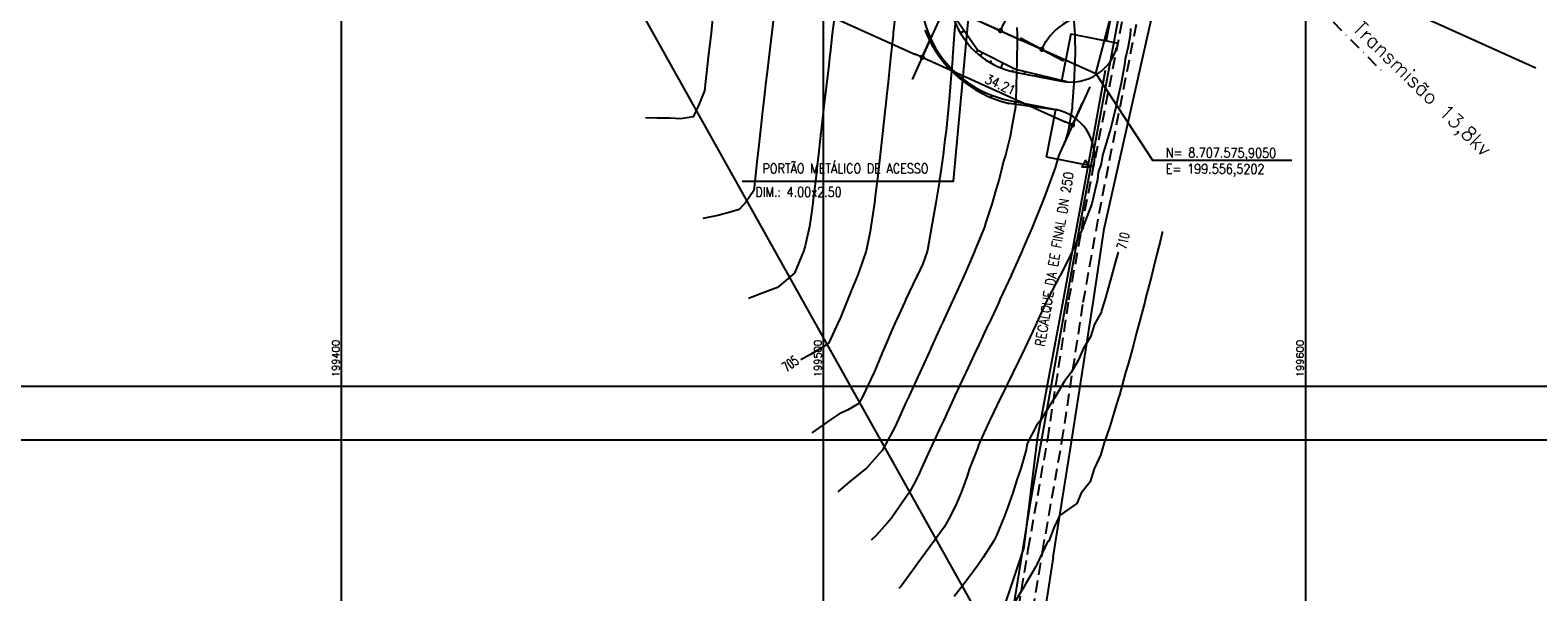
# Model space of a CAD drawing. Header units: millimetres. Extents: x 196436 to 199900, y 8705373 to 8708636.
# Tile 214 of 238: x 199335 to 199648, y 8707468 to 8707585. Entities that reach past the tile are written whole.
import ezdxf
from ezdxf.enums import TextEntityAlignment as Align

# ---------------------------------------------------------------- set-up
doc = ezdxf.new("R2010")
doc.units = ezdxf.units.MM
doc.header["$LTSCALE"] = 5
doc.linetypes.add('DASHDOT', pattern=[1, 0.5, -0.25, 0, -0.25])
doc.linetypes.add('DASHED', pattern=[0.75, 0.5, -0.25])
for name, color, linetype in [('$CURVAS1', 30, 'Continuous'), ('$CURVAS2', 40, 'Continuous'), ('CERCA', 3, 'CERCA_LINE'), ('DIM', 7, 'Continuous'), ('ESTRADA_BARRO', 9, 'DASHED'), ('LCHAMADA', 3, 'Continuous'), ('LINHA_TRANS', 4, 'DASHDOT'), ('MALHA', 9, 'Continuous'), ('REDE', 22, 'Continuous'), ('TER-BERMA', 4, 'Continuous'), ('TER-OFFSET', 3, 'Continuous'), ('TER-OFFSET-LINHA', 7, 'Continuous'), ('TEXTO', 2, 'Continuous'), ('TEXTO$CURVA', 2, 'Continuous'), ('TXT_COORD', 3, 'Continuous'), ('Vp', 2, 'Continuous')]:
    doc.layers.add(name, color=color, linetype=linetype)
doc.styles.add('GEOSIS', font='ROMANS.SHX')
doc.styles.add('ROMANS', font='romans.shx', dxfattribs={"width": 0.85})
doc.linetypes.add('CERCA_LINE', pattern='A,0.5,-0.2,["X",Standard,S=0.1,R=0,X=-0.1,Y=-0.05],-0.25', length=0.95)
doc.dimstyles.new('COTA-500-EXTERNA', dxfattribs={"dimtxt": 2, "dimasz": 1.5, "dimexe": 0, "dimexo": 3, "dimgap": 0.5, "dimtad": 1, "dimzin": 4, "dimdsep": 46, "dimtxsty": 'ROMANS', "dimblk1": 'DOT1', "dimblk2": 'DOT1', "dimsah": 1, "dimcen": 0.2, "dimclrd": 256, "dimclre": 256, "dimclrt": 2, "dimadec": 0, "dimazin": 0, "dimtfac": 1, "dimtix": 1, "dimtmove": 2, "dimatfit": 3, "dimldrblk": 'DOT1', "dimfxl": 0, "dimtvp": 0.025, "dimtolj": 1, "dimtzin": 4, "dimlwd": -1, "dimlwe": -1, "dimarcsym": 0})

# ---------------------------------------------------------------- blocks, each defined once
blk = doc.blocks.new('DOT1')
for q in [(0, 3.36), (0, -3.36)]:
    blk.add_line((0, 0), q)
at = {"linetype": 'ByBlock'}
blk.add_line((0, 0), (-1.2, 0), dxfattribs=at)
at = {"color": 0, "linetype": 'ByBlock', "const_width": 0.36}
blk.add_lwpolyline([(-0.18, 0, 1), (0.18, 0, 1)], format="xyb", close=True, dxfattribs=at)
blk = doc.blocks.new('*D79')
at = {"layer": 'Defpoints', "color": 0}
for p in [(199200.59, 8707769.18, -1), (199537.81, 8707617.64, -1), (199520.53, 8707579.29)]:
    blk.add_point(p, dxfattribs=at)
at = {"layer": 'DIM'}
for p, q in [((199199.36, 8707766.44), (199183.46, 8707731.15)), ((199184.83, 8707730.54), (199519.16, 8707579.9)), ((199536.58, 8707614.91), (199520.53, 8707579.29))]:
    blk.add_line(p, q, dxfattribs=at)
at = {"layer": 'DIM', "xscale": 1.5, "yscale": 1.5, "zscale": 1.5}
for p, rotation in [((199183.46, 8707731.15), 155.7458953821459), ((199520.53, 8707579.29), 335.7458953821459)]:
    blk.add_blockref('DOT1', p, dxfattribs=dict(at, rotation=rotation))
at = {"layer": 'DIM', "color": 2, "insert": (199356.13, 8707656.33), "char_height": 2, "attachment_point": 5, "rotation": 335.7459, "style": 'ROMANS'}
blk.add_mtext('\\A1;369.70', dxfattribs=at)
blk = doc.blocks.new('*D80')
at = {"layer": 'Defpoints', "color": 0}
for p in [(199537.81, 8707617.64, -1), (199556.52, 8707575.91, -1), (199551.71, 8707565.24)]:
    blk.add_point(p, dxfattribs=at)
at = {"layer": 'DIM'}
for p, q in [((199536.58, 8707614.91), (199520.53, 8707579.29)), ((199521.89, 8707578.67), (199550.35, 8707565.85)), ((199555.29, 8707573.17), (199551.71, 8707565.24))]:
    blk.add_line(p, q, dxfattribs=at)
at = {"layer": 'DIM', "xscale": 1.5, "yscale": 1.5, "zscale": 1.5}
for p, rotation in [((199520.53, 8707579.29), 155.7458953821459), ((199551.71, 8707565.24), 335.7458953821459)]:
    blk.add_blockref('DOT1', p, dxfattribs=dict(at, rotation=rotation))
at = {"layer": 'DIM', "color": 2, "insert": (199536.74, 8707573.63), "char_height": 2, "attachment_point": 5, "rotation": 335.7459, "style": 'ROMANS'}
blk.add_mtext('\\A1;34.21', dxfattribs=at)
blk = doc.blocks.new('*D81')
at = {"layer": 'Defpoints', "color": 0}
for p in [(199629.98, 8707853.2, -1), (199160.46, 8707754.35, -1), (199553.97, 8707587.89), (199556.52, 8707575.91, -1), (199556.52, 8707575.91, -1)]:
    blk.add_point(p, dxfattribs=at)
at = {"layer": 'DIM'}
blk.add_arc((199556.52, 8707575.91), 12.25, 82.1817, 148.7264, dxfattribs=at)
at = {"layer": 'DIM', "xscale": 1.5, "yscale": 1.5, "zscale": 1.5}
for p, rotation in [((199559.66, 8707587.75), 348.6719272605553), ((199545.35, 8707580.94), 242.2361372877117)]:
    blk.add_blockref('DOT1', p, dxfattribs=dict(at, rotation=rotation))
at = {"layer": 'DIM', "color": 2, "insert": (199550.61, 8707588.32), "char_height": 2, "attachment_point": 5, "rotation": 25.454, "style": 'ROMANS'}
blk.add_mtext('\\A1;81°', dxfattribs=at)
blk = doc.blocks.new('*D82')
at = {"layer": 'Defpoints', "color": 0}
for p in [(199276.71, 8708012.37, -1), (199629.98, 8707853.2, -1), (199629.98, 8707853.2, -1), (199611.21, 8707850.27), (199556.52, 8707575.91, -1)]:
    blk.add_point(p, dxfattribs=at)
at = {"layer": 'DIM'}
blk.add_arc((199629.98, 8707853.2), 19, 160.2694, 250.6387, dxfattribs=at)
at = {"layer": 'DIM', "xscale": 1.5, "yscale": 1.5, "zscale": 1.5}
for p, rotation in [((199612.65, 8707861.01), 68.00762625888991), ((199625.12, 8707834.83), 342.9004382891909)]:
    blk.add_blockref('DOT1', p, dxfattribs=dict(at, rotation=rotation))
at = {"layer": 'DIM', "color": 2, "insert": (199614.18, 8707845.68), "char_height": 2, "attachment_point": 5, "rotation": 295.454, "style": 'ROMANS'}
blk.add_mtext('\\A1;99°', dxfattribs=at)
blk = doc.blocks.new('*D87')
at = {"layer": 'Defpoints', "color": 0}
for p in [(199276.71, 8708012.37, -1), (199175.31, 8707765.04), (199160.46, 8707754.35, -1), (199160.46, 8707754.35, -1), (199556.52, 8707575.91, -1)]:
    blk.add_point(p, dxfattribs=at)
at = {"layer": 'DIM'}
blk.add_arc((199160.46, 8707754.35), 18.3, 340.4437, 61.0481, dxfattribs=at)
at = {"layer": 'DIM', "xscale": 1.5, "yscale": 1.5, "zscale": 1.5}
for p, rotation in [((199167.98, 8707771.04), 153.3969975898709), ((199177.14, 8707746.83), 248.0947931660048)]:
    blk.add_blockref('DOT1', p, dxfattribs=dict(at, rotation=rotation))
at = {"layer": 'DIM', "color": 2, "insert": (199178.97, 8707761.37), "char_height": 2, "attachment_point": 5, "rotation": 290.7459, "style": 'ROMANS'}
blk.add_mtext('\\A1;90°', dxfattribs=at)
blk = doc.blocks.new('*D88')
at = {"layer": 'Defpoints', "color": 0}
for p in [(199535.8, 8707618.14, -1), (199526.59, 8707589.39, -1), (199536.76, 8707584.81)]:
    blk.add_point(p, dxfattribs=at)
at = {"layer": 'DIM'}
for p, q in [((199538.54, 8707616.91), (199549.08, 8707612.16)), ((199548.47, 8707610.79), (199537.37, 8707586.18)), ((199529.33, 8707588.16), (199536.76, 8707584.81))]:
    blk.add_line(p, q, dxfattribs=at)
at = {"layer": 'DIM', "xscale": 1.5, "yscale": 1.5, "zscale": 1.5}
for p, rotation in [((199549.08, 8707612.16), 65.74589538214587), ((199536.76, 8707584.81), 245.7458953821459)]:
    blk.add_blockref('DOT1', p, dxfattribs=dict(at, rotation=rotation))
at = {"layer": 'DIM', "color": 2, "insert": (199541.55, 8707599.1), "char_height": 2, "attachment_point": 5, "rotation": 65.7459, "style": 'ROMANS'}
blk.add_mtext('\\A1;30.00', dxfattribs=at)

msp = doc.modelspace()

# ---------------------------------------------------------------- linework, layer by layer
at = {"layer": '$CURVAS1'}
for points in [[(199515.03, 8707589.121, 705), (199514.518, 8707584.332, 705), (199514.496, 8707584.123, 705), (199514.482, 8707583.983, 705), (199513.97, 8707579.125, 705), (199513.607, 8707575.663, 705), (199513.442, 8707574.128, 705), (199513.19, 8707571.791, 705), (199512.914, 8707569.13, 705), (199512.725, 8707567.359, 705), (199512.379, 8707564.132, 705), (199511.82, 8707559.167, 705), (199511.816, 8707559.134, 705), (199511.814, 8707559.113, 705), (199511.228, 8707554.137, 705), (199510.827, 8707551.02, 705), (199510.595, 8707549.14, 705), (199510.135, 8707545.922, 705), (199509.887, 8707544.143, 705), (199509.707, 8707543.196, 705), (199508.912, 8707539.147, 705), (199508.011, 8707536.538, 705), (199507.161, 8707534.155, 705), (199505.818, 8707530.882, 705), (199505.113, 8707529.164, 705), (199503.556, 8707525.368, 705), (199503.031, 8707524.173, 705), (199501.185, 8707520.075, 705), (199499.923, 8707519.186, 705), (199497.38, 8707517.681, 705), (199495.355, 8707516.539, 705)], [(199561.199, 8707538.918, 710), (199560.465, 8707536.444, 710), (199559.784, 8707533.924, 710), (199559.572, 8707533.16, 710), (199558.388, 8707528.93, 710), (199557.739, 8707526.778, 710), (199557.625, 8707526.36, 710), (199556.252, 8707523.939, 710), (199555.439, 8707521.341, 710), (199553.958, 8707518.949, 710), (199552.867, 8707516.453, 710), (199551.395, 8707513.961, 710), (199550.007, 8707512.147, 710), (199548.182, 8707508.975, 710), (199547.272, 8707507.589, 710), (199545.083, 8707503.988, 710), (199544.306, 8707503.105, 710), (199542.32, 8707499.214, 710), (199542.069, 8707497.934, 710), (199541.005, 8707494.006, 710), (199540.18, 8707491.665, 710), (199539.313, 8707489.013, 710), (199538.146, 8707485.689, 710), (199537.555, 8707484.021, 710), (199535.912, 8707480.118, 710), (199535.351, 8707479.031, 710), (199533.177, 8707475.56, 710), (199532.135, 8707474.045, 710), (199530.216, 8707471.46, 710), (199528.377, 8707469.061, 710), (199527.18, 8707467.51, 710)]]:
    msp.add_polyline3d(points, dxfattribs=at)
at = {"layer": '$CURVAS2'}
for points in [[(199477.16, 8707588.832, 702), (199476.725, 8707584.288, 702), (199476.29, 8707580.503, 702), (199476.153, 8707579.291, 702), (199475.933, 8707577.391, 702), (199475.571, 8707574.293, 702), (199475.347, 8707572.321, 702), (199474.111, 8707569.3, 702), (199473.018, 8707566.943, 702), (199470.46, 8707566.565, 702), (199468.171, 8707566.654, 702), (199465.515, 8707566.695, 702), (199463.139, 8707566.742, 702)], [(199489.896, 8707589.231, 703), (199489.321, 8707584.419, 703), (199489.299, 8707584.233, 703), (199489.264, 8707583.938, 703), (199488.707, 8707579.236, 703), (199488.356, 8707576.281, 703), (199488.115, 8707574.238, 703), (199487.733, 8707570.997, 703), (199487.528, 8707569.241, 703), (199487.4, 8707568.127, 703), (199486.962, 8707564.243, 703), (199486.48, 8707559.897, 703), (199486.409, 8707559.246, 703), (199486.298, 8707558.244, 703), (199485.857, 8707554.248, 703), (199485.569, 8707551.651, 703), (199483.926, 8707549.257, 703), (199482.524, 8707547.72, 703), (199480.711, 8707547.192, 703), (199478.145, 8707546.486, 703), (199475.022, 8707545.85, 703)], [(199502.366, 8707588.306, 704), (199501.88, 8707584.178, 704), (199501.413, 8707580.144, 704), (199501.301, 8707579.181, 704), (199501.123, 8707577.66, 704), (199500.722, 8707574.183, 704), (199500.467, 8707571.969, 704), (199500.145, 8707569.186, 704), (199499.643, 8707564.817, 704), (199499.571, 8707564.188, 704), (199499.525, 8707563.784, 704), (199499.009, 8707559.191, 704), (199498.591, 8707555.586, 704), (199498.433, 8707554.193, 704), (199498.179, 8707552.008, 704), (199497.852, 8707549.196, 704), (199497.61, 8707547.481, 704), (199497.175, 8707544.198, 704), (199496.219, 8707540.204, 704), (199495.935, 8707539.204, 704), (199494.034, 8707534.535, 704), (199493.636, 8707534.214, 704), (199490.505, 8707531.583, 704), (199487.213, 8707530.314, 704), (199486.298, 8707530, 704), (199484.47, 8707529.254, 704)], [(199527.468, 8707587.989, 706), (199527.182, 8707584.067, 706), (199526.813, 8707579.226, 706), (199526.8, 8707579.069, 706), (199526.781, 8707578.853, 706), (199526.427, 8707574.071, 706), (199526.12, 8707570.538, 706), (199525.995, 8707569.072, 706), (199525.785, 8707566.968, 706), (199525.499, 8707564.075, 706), (199525.247, 8707562.216, 706), (199524.866, 8707559.077, 706), (199524.172, 8707554.301, 706), (199524.142, 8707554.08, 706), (199524.085, 8707553.693, 706), (199523.331, 8707549.084, 706), (199522.91, 8707546.763, 706), (199522.473, 8707544.088, 706), (199521.611, 8707539.303, 706), (199521.572, 8707539.092, 706), (199521.569, 8707539.001, 706), (199520.626, 8707536.482, 706), (199519.534, 8707534.1, 706), (199519.372, 8707533.741, 706), (199517.148, 8707529.111, 706), (199516.921, 8707528.608, 706), (199514.874, 8707524.121, 706), (199514.53, 8707523.354, 706), (199512.716, 8707519.13, 706), (199512.199, 8707517.981, 706), (199510.612, 8707514.139, 706), (199509.894, 8707512.553, 706), (199508.251, 8707509.15, 706), (199507.406, 8707507.494, 706), (199505.041, 8707506.104, 706), (199503.43, 8707505.446, 706), (199501.562, 8707504.179, 706), (199499.699, 8707502.902, 706), (199497.649, 8707501.393, 706)], [(199551.861, 8707588.814, 708), (199552.181, 8707583.958, 708), (199552.236, 8707579.643, 708), (199552.209, 8707578.958, 708), (199552.159, 8707578.415, 708), (199551.945, 8707573.959, 708), (199551.63, 8707569.397, 708), (199551.611, 8707568.96, 708), (199551.634, 8707568.759, 708), (199551.564, 8707568.4, 708), (199550.803, 8707563.964, 708), (199550.231, 8707562.137, 708), (199548.888, 8707558.972, 708), (199548.107, 8707556.344, 708), (199547.185, 8707553.979, 708), (199545.959, 8707550.598, 708), (199545.319, 8707548.988, 708), (199543.728, 8707545.021, 708), (199543.307, 8707543.996, 708), (199541.428, 8707539.583, 708), (199541.184, 8707539.006, 708), (199539.066, 8707534.272, 708), (199538.952, 8707534.015, 708), (199536.658, 8707529.053, 708), (199536.645, 8707529.025, 708), (199536.326, 8707528.342, 708), (199534.316, 8707524.036, 708), (199534.235, 8707523.864, 708), (199531.98, 8707519.046, 708), (199531.808, 8707518.682, 708), (199529.648, 8707514.056, 708), (199529.384, 8707513.496, 708), (199527.319, 8707509.066, 708), (199526.961, 8707508.306, 708), (199524.996, 8707504.076, 708), (199524.545, 8707503.104, 708), (199522.681, 8707499.086, 708), (199522.139, 8707497.881, 708), (199520.362, 8707494.096, 708), (199519.74, 8707492.644, 708), (199518.703, 8707490.636, 708), (199517.876, 8707489.131, 708), (199517.086, 8707487.921, 708), (199514.442, 8707484.122, 708), (199514.169, 8707483.732, 708), (199513.214, 8707482.62, 708), (199510.962, 8707480.128, 708), (199509.926, 8707479.142, 708)], [(199540.151, 8707585.475, 707), (199540.195, 8707584.01, 707), (199540.229, 8707582.363, 707), (199540.155, 8707579.011, 707), (199540.064, 8707575.39, 707), (199540.048, 8707574.011, 707), (199540.019, 8707572.698, 707), (199539.85, 8707569.012, 707), (199539.076, 8707564.517, 707), (199539.004, 8707564.015, 707), (199538.737, 8707562.852, 707), (199537.791, 8707559.021, 707), (199537.415, 8707557.787, 707), (199536.473, 8707554.026, 707), (199535.634, 8707551.299, 707), (199535.049, 8707549.033, 707), (199533.709, 8707545.105, 707), (199533.413, 8707544.04, 707), (199531.524, 8707539.435, 707), (199531.39, 8707539.049, 707), (199529.202, 8707534.075, 707), (199529.195, 8707534.058, 707), (199529.194, 8707534.057, 707), (199526.95, 8707529.068, 707), (199526.816, 8707528.777, 707), (199524.659, 8707524.078, 707), (199524.413, 8707523.547, 707), (199522.375, 8707519.088, 707), (199522.015, 8707518.309, 707), (199520.091, 8707514.098, 707), (199519.616, 8707513.07, 707), (199517.805, 8707509.108, 707), (199517.217, 8707507.832, 707), (199515.512, 8707504.118, 707), (199514.811, 8707502.611, 707), (199512.961, 8707499.129, 707), (199512.217, 8707497.766, 707), (199509.032, 8707494.173, 707), (199509.014, 8707494.154, 707), (199509.004, 8707494.146, 707), (199505.466, 8707491.241, 707), (199503.043, 8707489.172, 707)], [(199563.731, 8707585.281, 709), (199563.632, 8707583.908, 709), (199563.221, 8707581.548, 709), (199562.64, 8707578.912, 709), (199562.475, 8707577.732, 709), (199561.766, 8707573.916, 709), (199561.018, 8707570.591, 709), (199560.691, 8707568.92, 709), (199559.555, 8707564.383, 709), (199559.424, 8707563.926, 709), (199559.398, 8707563.777, 709), (199557.899, 8707558.933, 709), (199557.663, 8707557.198, 709), (199557.008, 8707555.416, 709), (199556.896, 8707553.937, 709), (199556.029, 8707550.413, 709), (199555.728, 8707548.942, 709), (199554.009, 8707544.409, 709), (199553.842, 8707543.95, 709), (199551.652, 8707539.086, 709), (199551.599, 8707538.96, 709), (199549.138, 8707534.082, 709), (199549.087, 8707533.971, 709), (199546.564, 8707529.198, 709), (199546.461, 8707528.982, 709), (199544.144, 8707524.004, 709), (199544.139, 8707523.993, 709), (199543.991, 8707523.679, 709), (199541.804, 8707519.003, 709), (199541.715, 8707518.827, 709), (199539.386, 8707514.013, 709), (199539.242, 8707513.739, 709), (199536.955, 8707509.024, 709), (199536.765, 8707508.659, 709), (199534.547, 8707504.034, 709), (199534.343, 8707503.626, 709), (199532.394, 8707499.373, 709), (199532.284, 8707499.044, 709), (199531.976, 8707498.166, 709), (199530.362, 8707494.053, 709), (199529.817, 8707492.442, 709), (199528.597, 8707489.06, 709), (199527.637, 8707486.763, 709), (199526.341, 8707484.07, 709), (199525.053, 8707481.9, 709), (199523.04, 8707479.085, 709), (199522.087, 8707477.809, 709), (199519.413, 8707474.1, 709), (199519.124, 8707473.711, 709), (199517.84, 8707471.946, 709), (199516.15, 8707469.636, 709), (199515.695, 8707469.117, 709)], [(199570.393, 8707543.192, 711), (199570.377, 8707543.145, 711), (199570.329, 8707542.968, 711), (199570.005, 8707541.659, 711), (199569.213, 8707538.456, 711), (199568.447, 8707535.391, 711), (199568.064, 8707533.888, 711), (199566.857, 8707529.262, 711), (199566.67, 8707528.53, 711), (199565.007, 8707522.171, 711), (199564.114, 8707518.905, 711), (199563.238, 8707515.66, 711), (199562.722, 8707513.911, 711), (199561.416, 8707509.254, 711), (199561.3, 8707508.917, 711), (199560.909, 8707507.581, 711), (199559.81, 8707503.924, 711), (199559.539, 8707502.961, 711), (199558.144, 8707498.931, 711), (199557.546, 8707496.904, 711), (199556.219, 8707493.939, 711), (199555.351, 8707491.253, 711), (199553.517, 8707488.951, 711), (199552.591, 8707486.745, 711), (199549.218, 8707484.454, 711), (199548.903, 8707484.116, 711), (199548.845, 8707483.972, 711), (199547.851, 8707481.749, 711), (199546.803, 8707478.98, 711), (199546.521, 8707478.8, 711), (199544.276, 8707474.143, 711), (199544.291, 8707473.991, 711), (199544.067, 8707473.717, 711), (199542.013, 8707470.2, 711), (199541.369, 8707469.084, 711), (199541.313, 8707469.004, 711), (199539.062, 8707465.188, 711)]]:
    msp.add_polyline3d(points, dxfattribs=at)
at = {"layer": 'CERCA', "color": 2, "ltscale": 2}
for p, q in [((199556.52, 8707575.905), (199629.982, 8707853.205)), ((199160.458, 8707754.352), (199556.52, 8707575.905))]:
    msp.add_line(p, q, dxfattribs=at)
at = {"layer": 'CERCA'}
for p, q in [((199558.486, 8707576.548), (199554.976, 8707557.087)), ((199554.976, 8707557.087), (199549.794, 8707528.974))]:
    msp.add_line(p, q, dxfattribs=at)
at = {"layer": 'CERCA', "ltscale": 2}
msp.add_lwpolyline([(199535.183, 8707458.353), (199335.38, 8707815.673), (199316.526, 8707803.678)], dxfattribs=at)
at = {"layer": 'CERCA'}
for points in [[(199558.261, 8707543.747), (199569.282, 8707592.602), (199578.448, 8707632.257), (199605.013, 8707728.74), (199619.444, 8707780.595)], [(199556.06, 8707528.858), (199558.261, 8707543.747)], [(199549.794, 8707528.974), (199544.385, 8707500.175), (199541.505, 8707477.264), (199541.505, 8707477.264)], [(199547.723, 8707475.64), (199551.374, 8707498.663), (199556.06, 8707528.858)], [(199535.23, 8707458.413), (199541.505, 8707477.264)], [(199547.723, 8707475.64), (199536.391, 8707402.861), (199606.977, 8707459.516)]]:
    msp.add_lwpolyline(points, dxfattribs=at)
at = {"layer": 'DIM', "color": 1, "elevation": 1}
msp.add_lwpolyline([(199383.825, 8707696.051), (199647.818, 8707577.108)], dxfattribs=at)
at = {"layer": 'ESTRADA_BARRO'}
for p, q in [((199554.278, 8707547.443), (199563.776, 8707595.586)), ((199557.226, 8707546.888), (199566.706, 8707594.938)), ((199550.965, 8707528.989), (199554.278, 8707547.443)), ((199553.925, 8707528.497), (199557.226, 8707546.888)), ((199546.556, 8707500.123), (199550.965, 8707528.989)), ((199549.516, 8707499.636), (199553.925, 8707528.497)), ((199542.532, 8707477.327), (199546.556, 8707500.123)), ((199545.49, 8707476.825), (199549.516, 8707499.636)), ((199535.7, 8707435.484), (199542.532, 8707477.327)), ((199538.661, 8707435.001), (199545.49, 8707476.825))]:
    msp.add_line(p, q, dxfattribs=at)
at = {"layer": 'LCHAMADA'}
for points, elevation in [([(199483.151, 8707553.637), (199527.042, 8707553.637), (199533.156, 8707620.41)], 705), ([(199556.52, 8707575.905), (199568.286, 8707557.972), (199597.179, 8707557.972)], 709)]:
    msp.add_lwpolyline(points, dxfattribs=dict(at, elevation=elevation))
at = {"layer": 'LINHA_TRANS', "color": 7}
msp.add_lwpolyline([(199281.954, 8707911.943), (199615.687, 8707576.643), (199615.687, 8707576.643)], dxfattribs=at)
at = {"layer": 'MALHA'}
for p, q in [((199400, 8708300), (199400, 8706900)), ((199400, 8708300), (199400, 8706900)), ((199500, 8708300), (199500, 8706900)), ((199500, 8708300), (199500, 8706900)), ((199600, 8708300), (199600, 8706900)), ((199600, 8708300), (199600, 8706900)), ((199000, 8707500), (199900, 8707500)), ((199000, 8707500), (199900, 8707500))]:
    msp.add_line(p, q, dxfattribs=at)
at = {"layer": 'REDE', "color": 5}
msp.add_lwpolyline([(198633.3, 8707060.151), (198633.818, 8707059.633), (198692.175, 8707069.245), (198892.622, 8707092.876), (199000.571, 8707088.22), (199039.374, 8707097.894), (199088.059, 8707123.486), (199179.076, 8707187.139), (199350.335, 8707277.958), (199489.56, 8707356.837), (199526.737, 8707384.241), (199539.368, 8707464.745), (199543.124, 8707487.748), (199553.064, 8707543.49), (199562.79, 8707595.634), (199564.724, 8707603.473), (199534.127, 8707638.367)], dxfattribs=at)
at = {"layer": 'TER-BERMA'}
for p, q in [((199539.827, 8707576.233), (199549.393, 8707574.346)), ((199538.665, 8707570.347), (199548.232, 8707568.459))]:
    msp.add_line(p, q, dxfattribs=at)
for centre, radius, start, end in [((199543.117, 8707592.912), 23, 155.7459, 258.8393), ((199543.117, 8707592.912), 17, 155.7459, 258.8393), ((199551.329, 8707584.157), 10, 258.8393, 348.8393), ((199546.296, 8707558.649), 10, 348.8393, 78.8393)]:
    msp.add_arc(centre, radius, start, end, dxfattribs=at)
at = {"layer": 'TER-OFFSET', "flags": 128}
for points in [[(199532.073, 8707580.705), (199527.656, 8707587.029), (199528.032, 8707594.983), (199530.121, 8707598.767), (199532.587, 8707602.332), (199538.056, 8707610.836), (199538.344, 8707611.31)], [(199550.601, 8707574.183), (199539.934, 8707576.776), (199539.732, 8707576.81), (199532.073, 8707580.705)], [(199538.537, 8707569.695), (199538.247, 8707569.75)], [(199549.096, 8707568.249), (199538.537, 8707569.695)]]:
    msp.add_lwpolyline(points, dxfattribs=at)
at = {"layer": 'TER-OFFSET'}
msp.add_arc((199544.542, 8707594.172), 25.203, 201.54497, 256.21593, dxfattribs=at)
at = {"layer": 'TER-OFFSET-LINHA'}
for p, q in [((199551.329, 8707584.157), (199549.393, 8707574.346)), ((199551.329, 8707584.157), (199561.14, 8707582.221)), ((199546.296, 8707558.649), (199548.232, 8707568.459)), ((199546.296, 8707558.649), (199556.107, 8707556.713))]:
    msp.add_line(p, q, dxfattribs=at)
at = {"layer": 'TER-OFFSET-LINHA', "flags": 128}
for points in [[(199529.21, 8707584.804), (199528.486, 8707584.298)], [(199522.395, 8707582.988), (199522.219, 8707582.908)], [(199523.59, 8707580.795), (199523.293, 8707580.622)], [(199532.073, 8707580.705), (199531.638, 8707580.401)], [(199532.57, 8707579.6), (199533.033, 8707580.217)], [(199525.016, 8707578.743), (199524.89, 8707578.652)], [(199526.654, 8707576.857), (199526.433, 8707576.66)], [(199534.636, 8707578.199), (199534.915, 8707578.659)], [(199536.883, 8707577.11), (199537.231, 8707578.082)], [(199528.494, 8707575.166), (199528.401, 8707575.042)], [(199539.268, 8707576.373), (199539.343, 8707576.671)], [(199541.715, 8707575.861), (199541.806, 8707576.321)], [(199544.167, 8707575.377), (199544.202, 8707575.554)], [(199546.62, 8707574.893), (199546.669, 8707575.139)], [(199549.073, 8707574.409), (199549.087, 8707574.479)], [(199530.511, 8707573.691), (199530.326, 8707573.386)], [(199532.674, 8707572.442), (199532.584, 8707572.252)], [(199534.959, 8707571.434), (199534.79, 8707570.961)], [(199537.339, 8707570.678), (199537.266, 8707570.386)], [(199539.777, 8707570.128), (199539.661, 8707569.541)], [(199542.23, 8707569.644), (199542.186, 8707569.423)], [(199544.682, 8707569.16), (199544.623, 8707568.861)], [(199547.135, 8707568.676), (199547.12, 8707568.599)]]:
    msp.add_lwpolyline(points, dxfattribs=at)
at = {"layer": 'TXT_COORD'}
msp.add_lwpolyline([(199554.414, 8707557.956), (199553.611, 8707556.566), (199555.216, 8707556.566)], close=True, dxfattribs=at)
at = {"layer": 'Vp'}
msp.add_lwpolyline([(199147.166, 8708065.042), (199775.174, 8708065.042), (199775.174, 8707511.042), (199147.166, 8707511.042)], close=True, dxfattribs=at)

# ---------------------------------------------------------------- texts
at = {"layer": 'TEXTO', "style": 'GEOSIS'}
msp.add_text('Linha de Transmisão 13,8kv', height=3, rotation=315.78881, dxfattribs=at).set_placement((199595.073, 8707597.94, -704), align=Align.BOTTOM_LEFT)
at = {"layer": 'TEXTO', "style": 'ROMANS', "width": 0.85}
for s, rotation, p in [('PORTÃO METÁLICO DE ACESSO ', 0, (199505.2, 8707554.645, 705)), ('DIM.: 4.00x2.50', 0, (199494.866, 8707549.767, 705)), ('RECALQUE DA EE FINAL DN 250', 80.54617, (199549.516, 8707537.185, 709))]:
    msp.add_text(s, height=2, rotation=rotation, dxfattribs=at).set_placement(p, align=Align.BOTTOM_CENTER)
at = {"layer": 'TEXTO', "insert": (199571.062, 8707560.541, 676.319), "char_height": 2, "width": 30.0405, "attachment_point": 1, "rotation": 359.7459, "style": 'ROMANS'}
msp.add_mtext('N= 8.707.575,9050\\PE= 199.556,5202', dxfattribs=at)
at = {"layer": 'TEXTO$CURVA', "style": 'GEOSIS', "width": 0.65}
for s, rotation, p in [('710', 77.0576, (199563.787, 8707540.907, 355)), ('705', 35.2042, (199494.084, 8707514.458, 352.5))]:
    msp.add_text(s, height=2, rotation=rotation, dxfattribs=at).set_placement(p, align=Align.BOTTOM_CENTER)
at = {"layer": 'TXT_COORD', "style": 'GEOSIS'}
for s, p in [('199400', (199400.084, 8707520.684)), ('199500', (199500.084, 8707520.684)), ('199600', (199600.084, 8707520.684))]:
    msp.add_text(s, height=1.5, rotation=90, dxfattribs=at).set_placement(p, align=Align.BOTTOM_RIGHT)

# ---------------------------------------------------------------- dimensions: what is measured, and where the dimension line sits
at = {"layer": 'DIM'}
for base, line1, line2, picture, middle in [((199175.31, 8707765.043), ((199160.458, 8707754.352), (199276.71, 8708012.372)), ((199160.458, 8707754.352), (199556.52, 8707575.905)), '*D87', (199178.974, 8707761.366, 1)), ((199611.205, 8707850.27), ((199276.71, 8708012.372), (199629.982, 8707853.205)), ((199556.52, 8707575.905), (199629.982, 8707853.205)), '*D82', (199614.177, 8707845.681, 1)), ((199553.968, 8707587.887), ((199556.52, 8707575.905), (199629.982, 8707853.205)), ((199160.458, 8707754.352), (199556.52, 8707575.905)), '*D81', (199550.61, 8707588.321, 1))]:
    dim = msp.add_angular_dim_2l(base=base, line1=line1, line2=line2, dimstyle='COTA-500-EXTERNA', dxfattribs=at)
    dim.commit()
    dim.dimension.update_dxf_attribs({"geometry": picture, "text_midpoint": middle})
dim = msp.add_linear_dim(base=(199520.526, 8707579.286, 1), p1=(199200.589, 8707769.175), p2=(199537.808, 8707617.643), angle=335.7459, dimstyle='COTA-500-EXTERNA', dxfattribs=at)
dim.commit()
dim.dimension.update_dxf_attribs({"geometry": '*D79', "text_midpoint": (199356.132, 8707656.328, 1), "dimtype": 160})
for base, p1, p2, angle, picture, middle in [((199551.713, 8707565.235, 1), (199537.808, 8707617.643), (199556.52, 8707575.905), 335.7459, '*D80', (199536.736, 8707573.628, 1)), ((199536.758, 8707584.809, 1), (199535.804, 8707618.143), (199526.594, 8707589.388), 65.7459, '*D88', (199541.552, 8707599.101, 1))]:
    dim = msp.add_linear_dim(base=base, p1=p1, p2=p2, angle=angle, dimstyle='COTA-500-EXTERNA', dxfattribs=at)
    dim.commit()
    dim.dimension.update_dxf_attribs({"geometry": picture, "text_midpoint": middle})

doc.saveas('drawing.dxf')
